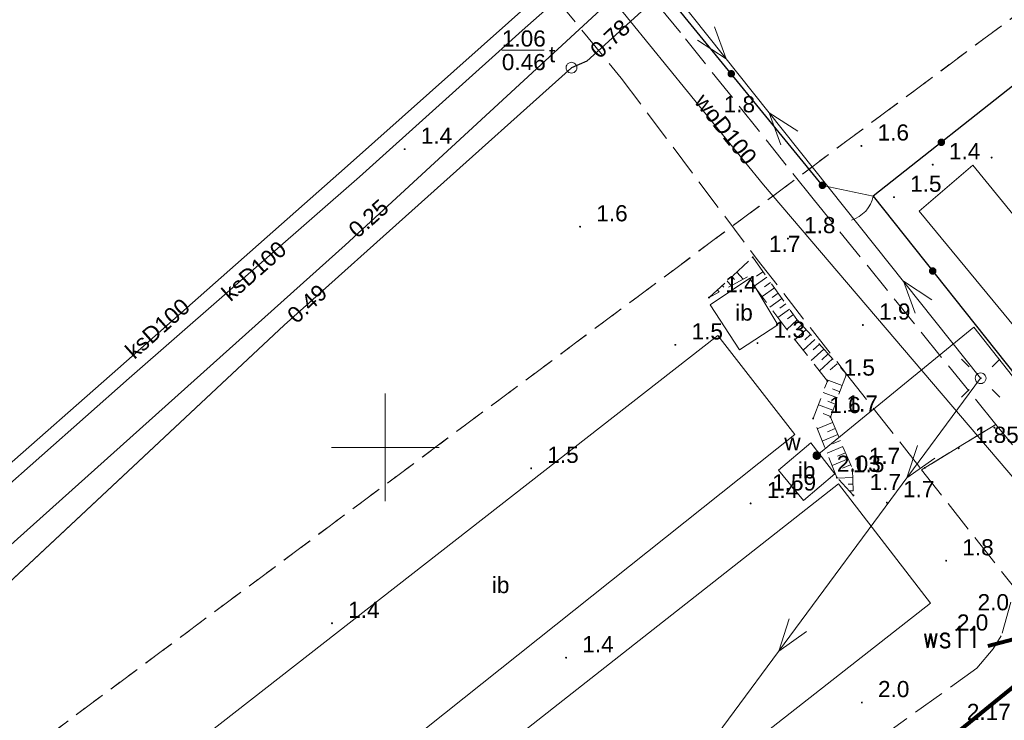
# Model space of a CAD drawing. Extents: x 5474185 to 5474933, y 5916077 to 5916824.
# Tile 143 of 256: x 5474533 to 5474579, y 5916437 to 5916470. Entities that reach past the tile are written whole.
import ezdxf
from ezdxf.enums import TextEntityAlignment as Align

# ---------------------------------------------------------------- set-up
doc = ezdxf.new("R2010")
doc.units = 0
for name, pattern in [('PRZER1-1', [1, 0.5, -0.5]), ('PRZER2-1', [1.5, 1, -0.5]), ('PRZER3-1', [2, 1.5, -0.5])]:
    doc.linetypes.add(name, pattern=pattern)
for name, color, linetype, lineweight in [('GESKKL', 253, 'CONTINUOUS', 18), ('GESUZY', 253, 'CONTINUOUS', 18), ('GSLKFU', 253, 'CONTINUOUS', 18), ('GSLKOG', 253, 'CONTINUOUS', 35), ('GSPWPN', 253, 'CONTINUOUS', 13), ('GSPWPN_O', 253, 'CONTINUOUS', 13), ('GSPWPS', 253, 'CONTINUOUS', 13), ('GSPWPS_O', 253, 'CONTINUOUS', 13), ('GSSIIN', 253, 'CONTINUOUS', 18), ('GSSIIN_O', 253, 'CONTINUOUS', 18), ('GSSKOA', 253, 'CONTINUOUS', 18), ('GSSZSN', 254, 'CONTINUOUS', 18), ('GULEPR', 254, 'CONTINUOUS', 18), ('GULKPR', 7, 'CONTINUOUS', 18), ('GULKPR_O', 254, 'CONTINUOUS', 18), ('GULLOB', 254, 'CONTINUOUS', 35), ('GULTPR', 254, 'CONTINUOUS', 18), ('GULWPR', 7, 'CONTINUOUS', 18), ('GULWPR_O', 254, 'CONTINUOUS', 18), ('GUPELA', 254, 'CONTINUOUS', 18), ('GUPIKP', 253, 'CONTINUOUS', 18), ('GUPISN', 253, 'CONTINUOUS', 18), ('GUPIWZ', 253, 'CONTINUOUS', 18), ('GUPIWZ_O', 253, 'CONTINUOUS', 18), ('GUPPRZ_O', 40, 'CONTINUOUS', 18), ('GUPWZA', 253, 'CONTINUOUS', 18), ('GUPWZA_O', 253, 'CONTINUOUS', 18), ('IS opis', 7, 'CONTINUOUS', 20), ('Ramka sekcyjna', 253, 'CONTINUOUS', 18)]:
    doc.layers.add(name, color=color, linetype=linetype, lineweight=lineweight)
doc.layers.add('is SZKLARNIA KRANY', color=5, linetype='CONTINUOUS')
doc.styles.add('Arial', font='arial.ttf')
doc.styles.get("Standard").update_dxf_attribs({"font": 'simplex.shx'})

msp = doc.modelspace()

# ---------------------------------------------------------------- hatches: boundary and pattern name
at = {"layer": 'GSLKOG'}
for points in [[(5474566.034863, 5916467.165202), (5474565.9904, 5916467.175695), (5474565.950167, 5916467.197338), (5474565.916908, 5916467.228656), (5474565.892887, 5916467.267515), (5474565.879742, 5916467.311267), (5474565.878368, 5916467.356931), (5474565.888861, 5916467.401393), (5474565.910504, 5916467.441626), (5474565.941821, 5916467.474886), (5474565.98068, 5916467.498906), (5474566.024433, 5916467.512051), (5474566.070096, 5916467.513425), (5474566.114559, 5916467.502932), (5474566.154792, 5916467.48129), (5474566.188052, 5916467.449972), (5474566.212072, 5916467.411113), (5474566.225217, 5916467.36736), (5474566.226591, 5916467.321697), (5474566.216098, 5916467.277234), (5474566.194456, 5916467.237002), (5474566.163138, 5916467.203742), (5474566.124279, 5916467.179721), (5474566.080526, 5916467.166576)], [(5474566.034863, 5916467.165202), (5474565.9904, 5916467.175695), (5474565.950167, 5916467.197338), (5474565.916908, 5916467.228656), (5474565.892887, 5916467.267515), (5474565.879742, 5916467.311267), (5474565.878368, 5916467.356931), (5474565.888861, 5916467.401393), (5474565.910504, 5916467.441626), (5474565.941821, 5916467.474886), (5474565.98068, 5916467.498906), (5474566.024433, 5916467.512051), (5474566.070096, 5916467.513425), (5474566.114559, 5916467.502932), (5474566.154792, 5916467.48129), (5474566.188052, 5916467.449972), (5474566.212072, 5916467.411113), (5474566.225217, 5916467.36736), (5474566.226591, 5916467.321697), (5474566.216098, 5916467.277234), (5474566.194456, 5916467.237002), (5474566.163138, 5916467.203742), (5474566.124279, 5916467.179721), (5474566.080526, 5916467.166576)], [(5474575.778565, 5916463.984778), (5474575.734269, 5916463.995952), (5474575.694372, 5916464.018209), (5474575.661597, 5916464.050034), (5474575.638175, 5916464.089257), (5474575.625703, 5916464.133206), (5474575.62503, 5916464.178885), (5474575.636204, 5916464.223181), (5474575.658461, 5916464.263077), (5474575.690285, 5916464.295853), (5474575.729508, 5916464.319275), (5474575.773457, 5916464.331747), (5474575.819136, 5916464.33242), (5474575.863433, 5916464.321246), (5474575.903329, 5916464.298989), (5474575.936104, 5916464.267165), (5474575.959526, 5916464.227942), (5474575.971998, 5916464.183992), (5474575.972671, 5916464.138313), (5474575.961498, 5916464.094017), (5474575.93924, 5916464.054121), (5474575.907416, 5916464.021346), (5474575.868193, 5916463.997924), (5474575.824244, 5916463.985452)], [(5474575.778565, 5916463.984778), (5474575.734269, 5916463.995952), (5474575.694372, 5916464.018209), (5474575.661597, 5916464.050034), (5474575.638175, 5916464.089257), (5474575.625703, 5916464.133206), (5474575.62503, 5916464.178885), (5474575.636204, 5916464.223181), (5474575.658461, 5916464.263077), (5474575.690285, 5916464.295853), (5474575.729508, 5916464.319275), (5474575.773457, 5916464.331747), (5474575.819136, 5916464.33242), (5474575.863433, 5916464.321246), (5474575.903329, 5916464.298989), (5474575.936104, 5916464.267165), (5474575.959526, 5916464.227942), (5474575.971998, 5916464.183992), (5474575.972671, 5916464.138313), (5474575.961498, 5916464.094017), (5474575.93924, 5916464.054121), (5474575.907416, 5916464.021346), (5474575.868193, 5916463.997924), (5474575.824244, 5916463.985452)], [(5474570.262383, 5916461.985889), (5474570.217921, 5916461.996381), (5474570.177688, 5916462.018024), (5474570.144428, 5916462.049342), (5474570.120407, 5916462.088201), (5474570.107262, 5916462.131953), (5474570.105889, 5916462.177617), (5474570.116381, 5916462.222079), (5474570.138024, 5916462.262312), (5474570.169342, 5916462.295572), (5474570.208201, 5916462.319593), (5474570.251953, 5916462.332738), (5474570.297617, 5916462.334111), (5474570.342079, 5916462.323619), (5474570.382312, 5916462.301976), (5474570.415572, 5916462.270658), (5474570.439593, 5916462.231799), (5474570.452738, 5916462.188047), (5474570.454111, 5916462.142383), (5474570.443619, 5916462.097921), (5474570.421976, 5916462.057688), (5474570.390658, 5916462.024428), (5474570.351799, 5916462.000407), (5474570.308047, 5916461.987262)], [(5474575.377803, 5916458.011008), (5474575.333489, 5916458.022111), (5474575.293557, 5916458.044305), (5474575.260731, 5916458.076077), (5474575.237246, 5916458.115262), (5474575.224704, 5916458.159191), (5474575.223958, 5916458.204869), (5474575.235061, 5916458.249183), (5474575.257254, 5916458.289115), (5474575.289026, 5916458.321941), (5474575.328212, 5916458.345425), (5474575.372141, 5916458.357968), (5474575.417819, 5916458.358714), (5474575.462133, 5916458.347611), (5474575.502065, 5916458.325417), (5474575.534891, 5916458.293645), (5474575.558375, 5916458.25446), (5474575.570918, 5916458.210531), (5474575.571664, 5916458.164853), (5474575.560561, 5916458.120539), (5474575.538367, 5916458.080607), (5474575.506595, 5916458.047781), (5474575.46741, 5916458.024297), (5474575.423481, 5916458.011754)], [(5474575.377803, 5916458.011008), (5474575.333489, 5916458.022111), (5474575.293557, 5916458.044305), (5474575.260731, 5916458.076077), (5474575.237246, 5916458.115262), (5474575.224704, 5916458.159191), (5474575.223958, 5916458.204869), (5474575.235061, 5916458.249183), (5474575.257254, 5916458.289115), (5474575.289026, 5916458.321941), (5474575.328212, 5916458.345425), (5474575.372141, 5916458.357968), (5474575.417819, 5916458.358714), (5474575.462133, 5916458.347611), (5474575.502065, 5916458.325417), (5474575.534891, 5916458.293645), (5474575.558375, 5916458.25446), (5474575.570918, 5916458.210531), (5474575.571664, 5916458.164853), (5474575.560561, 5916458.120539), (5474575.538367, 5916458.080607), (5474575.506595, 5916458.047781), (5474575.46741, 5916458.024297), (5474575.423481, 5916458.011754)]]:
    msp.add_hatch(color=256, dxfattribs=at).paths.add_polyline_path(points)
at = {"layer": 'GSPWPN'}
for points in [[(5474564.95, 5916465.255), (5474564.938353, 5916465.256533), (5474564.9275, 5916465.261029), (5474564.91818, 5916465.26818), (5474564.911029, 5916465.2775), (5474564.906533, 5916465.288353), (5474564.905, 5916465.3), (5474564.906533, 5916465.311647), (5474564.911029, 5916465.3225), (5474564.91818, 5916465.33182), (5474564.9275, 5916465.338971), (5474564.938353, 5916465.343467), (5474564.95, 5916465.345), (5474564.961647, 5916465.343467), (5474564.9725, 5916465.338971), (5474564.98182, 5916465.33182), (5474564.988971, 5916465.3225), (5474564.993467, 5916465.311647), (5474564.995, 5916465.3), (5474564.993467, 5916465.288353), (5474564.988971, 5916465.2775), (5474564.98182, 5916465.26818), (5474564.9725, 5916465.261029), (5474564.961647, 5916465.256533)], [(5474572.09, 5916463.945), (5474572.078353, 5916463.946533), (5474572.0675, 5916463.951029), (5474572.05818, 5916463.95818), (5474572.051029, 5916463.9675), (5474572.046533, 5916463.978353), (5474572.045, 5916463.99), (5474572.046533, 5916464.001647), (5474572.051029, 5916464.0125), (5474572.05818, 5916464.02182), (5474572.0675, 5916464.028971), (5474572.078353, 5916464.033467), (5474572.09, 5916464.035), (5474572.101647, 5916464.033467), (5474572.1125, 5916464.028971), (5474572.12182, 5916464.02182), (5474572.128971, 5916464.0125), (5474572.133467, 5916464.001647), (5474572.135, 5916463.99), (5474572.133467, 5916463.978353), (5474572.128971, 5916463.9675), (5474572.12182, 5916463.95818), (5474572.1125, 5916463.951029), (5474572.101647, 5916463.946533)], [(5474550.9, 5916463.795), (5474550.888353, 5916463.796533), (5474550.8775, 5916463.801029), (5474550.86818, 5916463.80818), (5474550.861029, 5916463.8175), (5474550.856533, 5916463.828353), (5474550.855, 5916463.84), (5474550.856533, 5916463.851647), (5474550.861029, 5916463.8625), (5474550.86818, 5916463.87182), (5474550.8775, 5916463.878971), (5474550.888353, 5916463.883467), (5474550.9, 5916463.885), (5474550.911647, 5916463.883467), (5474550.9225, 5916463.878971), (5474550.93182, 5916463.87182), (5474550.938971, 5916463.8625), (5474550.943467, 5916463.851647), (5474550.945, 5916463.84), (5474550.943467, 5916463.828353), (5474550.938971, 5916463.8175), (5474550.93182, 5916463.80818), (5474550.9225, 5916463.801029), (5474550.911647, 5916463.796533)], [(5474575.4, 5916463.075), (5474575.388353, 5916463.076533), (5474575.3775, 5916463.081029), (5474575.36818, 5916463.08818), (5474575.361029, 5916463.0975), (5474575.356533, 5916463.108353), (5474575.355, 5916463.12), (5474575.356533, 5916463.131647), (5474575.361029, 5916463.1425), (5474575.36818, 5916463.15182), (5474575.3775, 5916463.158971), (5474575.388353, 5916463.163467), (5474575.4, 5916463.165), (5474575.411647, 5916463.163467), (5474575.4225, 5916463.158971), (5474575.43182, 5916463.15182), (5474575.438971, 5916463.1425), (5474575.443467, 5916463.131647), (5474575.445, 5916463.12), (5474575.443467, 5916463.108353), (5474575.438971, 5916463.0975), (5474575.43182, 5916463.08818), (5474575.4225, 5916463.081029), (5474575.411647, 5916463.076533)], [(5474578.13, 5916463.405), (5474578.118353, 5916463.406533), (5474578.1075, 5916463.411029), (5474578.09818, 5916463.41818), (5474578.091029, 5916463.4275), (5474578.086533, 5916463.438353), (5474578.085, 5916463.45), (5474578.086533, 5916463.461647), (5474578.091029, 5916463.4725), (5474578.09818, 5916463.48182), (5474578.1075, 5916463.488971), (5474578.118353, 5916463.493467), (5474578.13, 5916463.495), (5474578.141647, 5916463.493467), (5474578.1525, 5916463.488971), (5474578.16182, 5916463.48182), (5474578.168971, 5916463.4725), (5474578.173467, 5916463.461647), (5474578.175, 5916463.45), (5474578.173467, 5916463.438353), (5474578.168971, 5916463.4275), (5474578.16182, 5916463.41818), (5474578.1525, 5916463.411029), (5474578.141647, 5916463.406533)], [(5474573.6, 5916461.565), (5474573.588353, 5916461.566533), (5474573.5775, 5916461.571029), (5474573.56818, 5916461.57818), (5474573.561029, 5916461.5875), (5474573.556533, 5916461.598353), (5474573.555, 5916461.61), (5474573.556533, 5916461.621647), (5474573.561029, 5916461.6325), (5474573.56818, 5916461.64182), (5474573.5775, 5916461.648971), (5474573.588353, 5916461.653467), (5474573.6, 5916461.655), (5474573.611647, 5916461.653467), (5474573.6225, 5916461.648971), (5474573.63182, 5916461.64182), (5474573.638971, 5916461.6325), (5474573.643467, 5916461.621647), (5474573.645, 5916461.61), (5474573.643467, 5916461.598353), (5474573.638971, 5916461.5875), (5474573.63182, 5916461.57818), (5474573.6225, 5916461.571029), (5474573.611647, 5916461.566533)], [(5474559.04, 5916460.195), (5474559.028353, 5916460.196533), (5474559.0175, 5916460.201029), (5474559.00818, 5916460.20818), (5474559.001029, 5916460.2175), (5474558.996533, 5916460.228353), (5474558.995, 5916460.24), (5474558.996533, 5916460.251647), (5474559.001029, 5916460.2625), (5474559.00818, 5916460.27182), (5474559.0175, 5916460.278971), (5474559.028353, 5916460.283467), (5474559.04, 5916460.285), (5474559.051647, 5916460.283467), (5474559.0625, 5916460.278971), (5474559.07182, 5916460.27182), (5474559.078971, 5916460.2625), (5474559.083467, 5916460.251647), (5474559.085, 5916460.24), (5474559.083467, 5916460.228353), (5474559.078971, 5916460.2175), (5474559.07182, 5916460.20818), (5474559.0625, 5916460.201029), (5474559.051647, 5916460.196533)], [(5474568.68, 5916459.645), (5474568.668353, 5916459.646533), (5474568.6575, 5916459.651029), (5474568.64818, 5916459.65818), (5474568.641029, 5916459.6675), (5474568.636533, 5916459.678353), (5474568.635, 5916459.69), (5474568.636533, 5916459.701647), (5474568.641029, 5916459.7125), (5474568.64818, 5916459.72182), (5474568.6575, 5916459.728971), (5474568.668353, 5916459.733467), (5474568.68, 5916459.735), (5474568.691647, 5916459.733467), (5474568.7025, 5916459.728971), (5474568.71182, 5916459.72182), (5474568.718971, 5916459.7125), (5474568.723467, 5916459.701647), (5474568.725, 5916459.69), (5474568.723467, 5916459.678353), (5474568.718971, 5916459.6675), (5474568.71182, 5916459.65818), (5474568.7025, 5916459.651029), (5474568.691647, 5916459.646533)], [(5474567.05, 5916458.775), (5474567.038353, 5916458.776533), (5474567.0275, 5916458.781029), (5474567.01818, 5916458.78818), (5474567.011029, 5916458.7975), (5474567.006533, 5916458.808353), (5474567.005, 5916458.82), (5474567.006533, 5916458.831647), (5474567.011029, 5916458.8425), (5474567.01818, 5916458.85182), (5474567.0275, 5916458.858971), (5474567.038353, 5916458.863467), (5474567.05, 5916458.865), (5474567.061647, 5916458.863467), (5474567.0725, 5916458.858971), (5474567.08182, 5916458.85182), (5474567.088971, 5916458.8425), (5474567.093467, 5916458.831647), (5474567.095, 5916458.82), (5474567.093467, 5916458.808353), (5474567.088971, 5916458.7975), (5474567.08182, 5916458.78818), (5474567.0725, 5916458.781029), (5474567.061647, 5916458.776533)], [(5474565.02, 5916456.905), (5474565.008353, 5916456.906533), (5474564.9975, 5916456.911029), (5474564.98818, 5916456.91818), (5474564.981029, 5916456.9275), (5474564.976533, 5916456.938353), (5474564.975, 5916456.95), (5474564.976533, 5916456.961647), (5474564.981029, 5916456.9725), (5474564.98818, 5916456.98182), (5474564.9975, 5916456.988971), (5474565.008353, 5916456.993467), (5474565.02, 5916456.995), (5474565.031647, 5916456.993467), (5474565.0425, 5916456.988971), (5474565.05182, 5916456.98182), (5474565.058971, 5916456.9725), (5474565.063467, 5916456.961647), (5474565.065, 5916456.95), (5474565.063467, 5916456.938353), (5474565.058971, 5916456.9275), (5474565.05182, 5916456.91818), (5474565.0425, 5916456.911029), (5474565.031647, 5916456.906533)], [(5474572.16, 5916455.635), (5474572.148353, 5916455.636533), (5474572.1375, 5916455.641029), (5474572.12818, 5916455.64818), (5474572.121029, 5916455.6575), (5474572.116533, 5916455.668353), (5474572.115, 5916455.68), (5474572.116533, 5916455.691647), (5474572.121029, 5916455.7025), (5474572.12818, 5916455.71182), (5474572.1375, 5916455.718971), (5474572.148353, 5916455.723467), (5474572.16, 5916455.725), (5474572.171647, 5916455.723467), (5474572.1825, 5916455.718971), (5474572.19182, 5916455.71182), (5474572.198971, 5916455.7025), (5474572.203467, 5916455.691647), (5474572.205, 5916455.68), (5474572.203467, 5916455.668353), (5474572.198971, 5916455.6575), (5474572.19182, 5916455.64818), (5474572.1825, 5916455.641029), (5474572.171647, 5916455.636533)], [(5474567.27, 5916454.795), (5474567.258353, 5916454.796533), (5474567.2475, 5916454.801029), (5474567.23818, 5916454.80818), (5474567.231029, 5916454.8175), (5474567.226533, 5916454.828353), (5474567.225, 5916454.84), (5474567.226533, 5916454.851647), (5474567.231029, 5916454.8625), (5474567.23818, 5916454.87182), (5474567.2475, 5916454.878971), (5474567.258353, 5916454.883467), (5474567.27, 5916454.885), (5474567.281647, 5916454.883467), (5474567.2925, 5916454.878971), (5474567.30182, 5916454.87182), (5474567.308971, 5916454.8625), (5474567.313467, 5916454.851647), (5474567.315, 5916454.84), (5474567.313467, 5916454.828353), (5474567.308971, 5916454.8175), (5474567.30182, 5916454.80818), (5474567.2925, 5916454.801029), (5474567.281647, 5916454.796533)], [(5474563.46, 5916454.715), (5474563.448353, 5916454.716533), (5474563.4375, 5916454.721029), (5474563.42818, 5916454.72818), (5474563.421029, 5916454.7375), (5474563.416533, 5916454.748353), (5474563.415, 5916454.76), (5474563.416533, 5916454.771647), (5474563.421029, 5916454.7825), (5474563.42818, 5916454.79182), (5474563.4375, 5916454.798971), (5474563.448353, 5916454.803467), (5474563.46, 5916454.805), (5474563.471647, 5916454.803467), (5474563.4825, 5916454.798971), (5474563.49182, 5916454.79182), (5474563.498971, 5916454.7825), (5474563.503467, 5916454.771647), (5474563.505, 5916454.76), (5474563.503467, 5916454.748353), (5474563.498971, 5916454.7375), (5474563.49182, 5916454.72818), (5474563.4825, 5916454.721029), (5474563.471647, 5916454.716533)], [(5474570.51, 5916453.035), (5474570.498353, 5916453.036533), (5474570.4875, 5916453.041029), (5474570.47818, 5916453.04818), (5474570.471029, 5916453.0575), (5474570.466533, 5916453.068353), (5474570.465, 5916453.08), (5474570.466533, 5916453.091647), (5474570.471029, 5916453.1025), (5474570.47818, 5916453.11182), (5474570.4875, 5916453.118971), (5474570.498353, 5916453.123467), (5474570.51, 5916453.125), (5474570.521647, 5916453.123467), (5474570.5325, 5916453.118971), (5474570.54182, 5916453.11182), (5474570.548971, 5916453.1025), (5474570.553467, 5916453.091647), (5474570.555, 5916453.08), (5474570.553467, 5916453.068353), (5474570.548971, 5916453.0575), (5474570.54182, 5916453.04818), (5474570.5325, 5916453.041029), (5474570.521647, 5916453.036533)], [(5474569.85, 5916451.295), (5474569.838353, 5916451.296533), (5474569.8275, 5916451.301029), (5474569.81818, 5916451.30818), (5474569.811029, 5916451.3175), (5474569.806533, 5916451.328353), (5474569.805, 5916451.34), (5474569.806533, 5916451.351647), (5474569.811029, 5916451.3625), (5474569.81818, 5916451.37182), (5474569.8275, 5916451.378971), (5474569.838353, 5916451.383467), (5474569.85, 5916451.385), (5474569.861647, 5916451.383467), (5474569.8725, 5916451.378971), (5474569.88182, 5916451.37182), (5474569.888971, 5916451.3625), (5474569.893467, 5916451.351647), (5474569.895, 5916451.34), (5474569.893467, 5916451.328353), (5474569.888971, 5916451.3175), (5474569.88182, 5916451.30818), (5474569.8725, 5916451.301029), (5474569.861647, 5916451.296533)], [(5474570.65, 5916451.365), (5474570.638353, 5916451.366533), (5474570.6275, 5916451.371029), (5474570.61818, 5916451.37818), (5474570.611029, 5916451.3875), (5474570.606533, 5916451.398353), (5474570.605, 5916451.41), (5474570.606533, 5916451.421647), (5474570.611029, 5916451.4325), (5474570.61818, 5916451.44182), (5474570.6275, 5916451.448971), (5474570.638353, 5916451.453467), (5474570.65, 5916451.455), (5474570.661647, 5916451.453467), (5474570.6725, 5916451.448971), (5474570.68182, 5916451.44182), (5474570.688971, 5916451.4325), (5474570.693467, 5916451.421647), (5474570.695, 5916451.41), (5474570.693467, 5916451.398353), (5474570.688971, 5916451.3875), (5474570.68182, 5916451.37818), (5474570.6725, 5916451.371029), (5474570.661647, 5916451.366533)], [(5474556.77, 5916448.985), (5474556.758353, 5916448.986533), (5474556.7475, 5916448.991029), (5474556.73818, 5916448.99818), (5474556.731029, 5916449.0075), (5474556.726533, 5916449.018353), (5474556.725, 5916449.03), (5474556.726533, 5916449.041647), (5474556.731029, 5916449.0525), (5474556.73818, 5916449.06182), (5474556.7475, 5916449.068971), (5474556.758353, 5916449.073467), (5474556.77, 5916449.075), (5474556.781647, 5916449.073467), (5474556.7925, 5916449.068971), (5474556.80182, 5916449.06182), (5474556.808971, 5916449.0525), (5474556.813467, 5916449.041647), (5474556.815, 5916449.03), (5474556.813467, 5916449.018353), (5474556.808971, 5916449.0075), (5474556.80182, 5916448.99818), (5474556.7925, 5916448.991029), (5474556.781647, 5916448.986533)], [(5474571.68, 5916448.935), (5474571.668353, 5916448.936533), (5474571.6575, 5916448.941029), (5474571.64818, 5916448.94818), (5474571.641029, 5916448.9575), (5474571.636533, 5916448.968353), (5474571.635, 5916448.98), (5474571.636533, 5916448.991647), (5474571.641029, 5916449.0025), (5474571.64818, 5916449.01182), (5474571.6575, 5916449.018971), (5474571.668353, 5916449.023467), (5474571.68, 5916449.025), (5474571.691647, 5916449.023467), (5474571.7025, 5916449.018971), (5474571.71182, 5916449.01182), (5474571.718971, 5916449.0025), (5474571.723467, 5916448.991647), (5474571.725, 5916448.98), (5474571.723467, 5916448.968353), (5474571.718971, 5916448.9575), (5474571.71182, 5916448.94818), (5474571.7025, 5916448.941029), (5474571.691647, 5916448.936533)], [(5474570.95, 5916448.555), (5474570.938353, 5916448.556533), (5474570.9275, 5916448.561029), (5474570.91818, 5916448.56818), (5474570.911029, 5916448.5775), (5474570.906533, 5916448.588353), (5474570.905, 5916448.6), (5474570.906533, 5916448.611647), (5474570.911029, 5916448.6225), (5474570.91818, 5916448.63182), (5474570.9275, 5916448.638971), (5474570.938353, 5916448.643467), (5474570.95, 5916448.645), (5474570.961647, 5916448.643467), (5474570.9725, 5916448.638971), (5474570.98182, 5916448.63182), (5474570.988971, 5916448.6225), (5474570.993467, 5916448.611647), (5474570.995, 5916448.6), (5474570.993467, 5916448.588353), (5474570.988971, 5916448.5775), (5474570.98182, 5916448.56818), (5474570.9725, 5916448.561029), (5474570.961647, 5916448.556533)], [(5474571.72, 5916447.725), (5474571.708353, 5916447.726533), (5474571.6975, 5916447.731029), (5474571.68818, 5916447.73818), (5474571.681029, 5916447.7475), (5474571.676533, 5916447.758353), (5474571.675, 5916447.77), (5474571.676533, 5916447.781647), (5474571.681029, 5916447.7925), (5474571.68818, 5916447.80182), (5474571.6975, 5916447.808971), (5474571.708353, 5916447.813467), (5474571.72, 5916447.815), (5474571.731647, 5916447.813467), (5474571.7425, 5916447.808971), (5474571.75182, 5916447.80182), (5474571.758971, 5916447.7925), (5474571.763467, 5916447.781647), (5474571.765, 5916447.77), (5474571.763467, 5916447.758353), (5474571.758971, 5916447.7475), (5474571.75182, 5916447.73818), (5474571.7425, 5916447.731029), (5474571.731647, 5916447.726533)], [(5474566.95, 5916447.355), (5474566.938353, 5916447.356533), (5474566.9275, 5916447.361029), (5474566.91818, 5916447.36818), (5474566.911029, 5916447.3775), (5474566.906533, 5916447.388353), (5474566.905, 5916447.4), (5474566.906533, 5916447.411647), (5474566.911029, 5916447.4225), (5474566.91818, 5916447.43182), (5474566.9275, 5916447.438971), (5474566.938353, 5916447.443467), (5474566.95, 5916447.445), (5474566.961647, 5916447.443467), (5474566.9725, 5916447.438971), (5474566.98182, 5916447.43182), (5474566.988971, 5916447.4225), (5474566.993467, 5916447.411647), (5474566.995, 5916447.4), (5474566.993467, 5916447.388353), (5474566.988971, 5916447.3775), (5474566.98182, 5916447.36818), (5474566.9725, 5916447.361029), (5474566.961647, 5916447.356533)], [(5474573.27, 5916447.395), (5474573.258353, 5916447.396533), (5474573.2475, 5916447.401029), (5474573.23818, 5916447.40818), (5474573.231029, 5916447.4175), (5474573.226533, 5916447.428353), (5474573.225, 5916447.44), (5474573.226533, 5916447.451647), (5474573.231029, 5916447.4625), (5474573.23818, 5916447.47182), (5474573.2475, 5916447.478971), (5474573.258353, 5916447.483467), (5474573.27, 5916447.485), (5474573.281647, 5916447.483467), (5474573.2925, 5916447.478971), (5474573.30182, 5916447.47182), (5474573.308971, 5916447.4625), (5474573.313467, 5916447.451647), (5474573.315, 5916447.44), (5474573.313467, 5916447.428353), (5474573.308971, 5916447.4175), (5474573.30182, 5916447.40818), (5474573.2925, 5916447.401029), (5474573.281647, 5916447.396533)], [(5474576.02, 5916444.695), (5474576.008353, 5916444.696533), (5474575.9975, 5916444.701029), (5474575.98818, 5916444.70818), (5474575.981029, 5916444.7175), (5474575.976533, 5916444.728353), (5474575.975, 5916444.74), (5474575.976533, 5916444.751647), (5474575.981029, 5916444.7625), (5474575.98818, 5916444.77182), (5474575.9975, 5916444.778971), (5474576.008353, 5916444.783467), (5474576.02, 5916444.785), (5474576.031647, 5916444.783467), (5474576.0425, 5916444.778971), (5474576.05182, 5916444.77182), (5474576.058971, 5916444.7625), (5474576.063467, 5916444.751647), (5474576.065, 5916444.74), (5474576.063467, 5916444.728353), (5474576.058971, 5916444.7175), (5474576.05182, 5916444.70818), (5474576.0425, 5916444.701029), (5474576.031647, 5916444.696533)], [(5474576.73, 5916442.145), (5474576.718353, 5916442.146533), (5474576.7075, 5916442.151029), (5474576.69818, 5916442.15818), (5474576.691029, 5916442.1675), (5474576.686533, 5916442.178353), (5474576.685, 5916442.19), (5474576.686533, 5916442.201647), (5474576.691029, 5916442.2125), (5474576.69818, 5916442.22182), (5474576.7075, 5916442.228971), (5474576.718353, 5916442.233467), (5474576.73, 5916442.235), (5474576.741647, 5916442.233467), (5474576.7525, 5916442.228971), (5474576.76182, 5916442.22182), (5474576.768971, 5916442.2125), (5474576.773467, 5916442.201647), (5474576.775, 5916442.19), (5474576.773467, 5916442.178353), (5474576.768971, 5916442.1675), (5474576.76182, 5916442.15818), (5474576.7525, 5916442.151029), (5474576.741647, 5916442.146533)], [(5474547.53, 5916441.795), (5474547.518353, 5916441.796533), (5474547.5075, 5916441.801029), (5474547.49818, 5916441.80818), (5474547.491029, 5916441.8175), (5474547.486533, 5916441.828353), (5474547.485, 5916441.84), (5474547.486533, 5916441.851647), (5474547.491029, 5916441.8625), (5474547.49818, 5916441.87182), (5474547.5075, 5916441.878971), (5474547.518353, 5916441.883467), (5474547.53, 5916441.885), (5474547.541647, 5916441.883467), (5474547.5525, 5916441.878971), (5474547.56182, 5916441.87182), (5474547.568971, 5916441.8625), (5474547.573467, 5916441.851647), (5474547.575, 5916441.84), (5474547.573467, 5916441.828353), (5474547.568971, 5916441.8175), (5474547.56182, 5916441.80818), (5474547.5525, 5916441.801029), (5474547.541647, 5916441.796533)], [(5474575.77, 5916441.205), (5474575.758353, 5916441.206533), (5474575.7475, 5916441.211029), (5474575.73818, 5916441.21818), (5474575.731029, 5916441.2275), (5474575.726533, 5916441.238353), (5474575.725, 5916441.25), (5474575.726533, 5916441.261647), (5474575.731029, 5916441.2725), (5474575.73818, 5916441.28182), (5474575.7475, 5916441.288971), (5474575.758353, 5916441.293467), (5474575.77, 5916441.295), (5474575.781647, 5916441.293467), (5474575.7925, 5916441.288971), (5474575.80182, 5916441.28182), (5474575.808971, 5916441.2725), (5474575.813467, 5916441.261647), (5474575.815, 5916441.25), (5474575.813467, 5916441.238353), (5474575.808971, 5916441.2275), (5474575.80182, 5916441.21818), (5474575.7925, 5916441.211029), (5474575.781647, 5916441.206533)], [(5474558.39, 5916440.195), (5474558.378353, 5916440.196533), (5474558.3675, 5916440.201029), (5474558.35818, 5916440.20818), (5474558.351029, 5916440.2175), (5474558.346533, 5916440.228353), (5474558.345, 5916440.24), (5474558.346533, 5916440.251647), (5474558.351029, 5916440.2625), (5474558.35818, 5916440.27182), (5474558.3675, 5916440.278971), (5474558.378353, 5916440.283467), (5474558.39, 5916440.285), (5474558.401647, 5916440.283467), (5474558.4125, 5916440.278971), (5474558.42182, 5916440.27182), (5474558.428971, 5916440.2625), (5474558.433467, 5916440.251647), (5474558.435, 5916440.24), (5474558.433467, 5916440.228353), (5474558.428971, 5916440.2175), (5474558.42182, 5916440.20818), (5474558.4125, 5916440.201029), (5474558.401647, 5916440.196533)], [(5474572.11, 5916438.115), (5474572.098353, 5916438.116533), (5474572.0875, 5916438.121029), (5474572.07818, 5916438.12818), (5474572.071029, 5916438.1375), (5474572.066533, 5916438.148353), (5474572.065, 5916438.16), (5474572.066533, 5916438.171647), (5474572.071029, 5916438.1825), (5474572.07818, 5916438.19182), (5474572.0875, 5916438.198971), (5474572.098353, 5916438.203467), (5474572.11, 5916438.205), (5474572.121647, 5916438.203467), (5474572.1325, 5916438.198971), (5474572.14182, 5916438.19182), (5474572.148971, 5916438.1825), (5474572.153467, 5916438.171647), (5474572.155, 5916438.16), (5474572.153467, 5916438.148353), (5474572.148971, 5916438.1375), (5474572.14182, 5916438.12818), (5474572.1325, 5916438.121029), (5474572.121647, 5916438.116533)]]:
    msp.add_hatch(color=256, dxfattribs=at).paths.add_polyline_path(points)
at = {"layer": 'GSPWPS'}
for points in [[(5474578.26, 5916450.875), (5474578.248353, 5916450.876533), (5474578.2375, 5916450.881029), (5474578.22818, 5916450.88818), (5474578.221029, 5916450.8975), (5474578.216533, 5916450.908353), (5474578.215, 5916450.92), (5474578.216533, 5916450.931647), (5474578.221029, 5916450.9425), (5474578.22818, 5916450.95182), (5474578.2375, 5916450.958971), (5474578.248353, 5916450.963467), (5474578.26, 5916450.965), (5474578.271647, 5916450.963467), (5474578.2825, 5916450.958971), (5474578.29182, 5916450.95182), (5474578.298971, 5916450.9425), (5474578.303467, 5916450.931647), (5474578.305, 5916450.92), (5474578.303467, 5916450.908353), (5474578.298971, 5916450.8975), (5474578.29182, 5916450.88818), (5474578.2825, 5916450.881029), (5474578.271647, 5916450.876533)], [(5474576.6, 5916449.915), (5474576.588353, 5916449.916533), (5474576.5775, 5916449.921029), (5474576.56818, 5916449.92818), (5474576.561029, 5916449.9375), (5474576.556533, 5916449.948353), (5474576.555, 5916449.96), (5474576.556533, 5916449.971647), (5474576.561029, 5916449.9825), (5474576.56818, 5916449.99182), (5474576.5775, 5916449.998971), (5474576.588353, 5916450.003467), (5474576.6, 5916450.005), (5474576.611647, 5916450.003467), (5474576.6225, 5916449.998971), (5474576.63182, 5916449.99182), (5474576.638971, 5916449.9825), (5474576.643467, 5916449.971647), (5474576.645, 5916449.96), (5474576.643467, 5916449.948353), (5474576.638971, 5916449.9375), (5474576.63182, 5916449.92818), (5474576.6225, 5916449.921029), (5474576.611647, 5916449.916533)], [(5474575.03, 5916449.005), (5474575.018353, 5916449.006533), (5474575.0075, 5916449.011029), (5474574.99818, 5916449.01818), (5474574.991029, 5916449.0275), (5474574.986533, 5916449.038353), (5474574.985, 5916449.05), (5474574.986533, 5916449.061647), (5474574.991029, 5916449.0725), (5474574.99818, 5916449.08182), (5474575.0075, 5916449.088971), (5474575.018353, 5916449.093467), (5474575.03, 5916449.095), (5474575.041647, 5916449.093467), (5474575.0525, 5916449.088971), (5474575.06182, 5916449.08182), (5474575.068971, 5916449.0725), (5474575.073467, 5916449.061647), (5474575.075, 5916449.05), (5474575.073467, 5916449.038353), (5474575.068971, 5916449.0275), (5474575.06182, 5916449.01818), (5474575.0525, 5916449.011029), (5474575.041647, 5916449.006533)]]:
    msp.add_hatch(color=256, dxfattribs=at).paths.add_polyline_path(points)
at = {"layer": 'GUPELA', "extrusion": (0, 0, -1)}
msp.add_hatch(color=256, dxfattribs=at).paths.add_polyline_path([(-5474577.622013, 5916453.165045), (-5474577.633788, 5916453.167164), (-5474577.644849, 5916453.172483), (-5474577.653417, 5916453.179862), (-5474577.660557, 5916453.190503), (-5474577.664323, 5916453.202223), (-5474577.664986, 5916453.211113), (-5474577.663117, 5916453.222881), (-5474577.658133, 5916453.233893), (-5474577.650065, 5916453.243482), (-5474577.641281, 5916453.24965), (-5474577.631881, 5916453.253403), (-5474577.618913, 5916453.254987), (-5474577.606551, 5916453.252943), (-5474577.595521, 5916453.24776), (-5474577.585236, 5916453.238574), (-5474577.578715, 5916453.227903), (-5474577.575468, 5916453.216476), (-5474577.57539, 5916453.204091), (-5474577.57813, 5916453.19351), (-5474577.583133, 5916453.184196), (-5474577.590459, 5916453.176054), (-5474577.599534, 5916453.169923), (-5474577.61018, 5916453.166084)])
at = {"layer": 'GUPWZA'}
msp.add_hatch(color=256, dxfattribs=at).paths.add_polyline_path([(5474569.994444, 5916449.42164), (5474569.943976, 5916449.435013), (5474569.898688, 5916449.460992), (5474569.861667, 5916449.497808), (5474569.835437, 5916449.542952), (5474569.821784, 5916449.593345), (5474569.82164, 5916449.645556), (5474569.835013, 5916449.696024), (5474569.860992, 5916449.741312), (5474569.897808, 5916449.778333), (5474569.942952, 5916449.804563), (5474569.993345, 5916449.818216), (5474570.045556, 5916449.81836), (5474570.096024, 5916449.804987), (5474570.141312, 5916449.779008), (5474570.178333, 5916449.742192), (5474570.204563, 5916449.697048), (5474570.218216, 5916449.646655), (5474570.21836, 5916449.594444), (5474570.204987, 5916449.543976), (5474570.179008, 5916449.498688), (5474570.142192, 5916449.461667), (5474570.097048, 5916449.435437), (5474570.046655, 5916449.421784)])

# ---------------------------------------------------------------- linework, layer by layer
at = {"layer": 'GESKKL', "linetype": 'PRZER3-1', "lineweight": 13}
msp.add_line((5474514.82, 5916422.06, 10.06), (5474583.4, 5916473.15, 10.06), dxfattribs=at)
at = {"layer": 'GESUZY', "linetype": 'PRZER1-1', "lineweight": 13}
for p, q in [((5474514.82, 5916422.06, 10.08), (5474583.4, 5916473.15, 10.08)), ((5474583.4, 5916473.15, 10.08), (5474514.82, 5916422.06, 10.08))]:
    msp.add_line(p, q, dxfattribs=at)
at = {"layer": 'GSLKFU', "linetype": 'Continuous', "lineweight": 18, "elevation": 10.18, "flags": 128}
msp.add_lwpolyline([(5474570.28, 5916462.16), (5474572.64, 5916461.66)], dxfattribs=at)
at = {"layer": 'GSLKFU', "elevation": 10.18, "flags": 128}
msp.add_lwpolyline([(5474572.64, 5916461.66), (5474572.586866, 5916461.471122), (5474572.509533, 5916461.290795), (5474572.409324, 5916461.122105), (5474572.287954, 5916460.967938), (5474572.1475, 5916460.830932), (5474571.990364, 5916460.713431), (5474571.819235, 5916460.617446), (5474571.637043, 5916460.544618)], dxfattribs=at)
at = {"layer": 'GSLKOG', "linetype": 'Continuous', "lineweight": 30}
for p, q in [((5474570.28, 5916462.16, 10.18), (5474533.37, 5916507.38, 10.18)), ((5474584.84, 5916471.31, 10.18), (5474572.64, 5916461.66, 10.18)), ((5474572.64, 5916461.66, 10.18), (5474587.48, 5916442.96, 10.18))]:
    msp.add_line(p, q, dxfattribs=at)
at = {"layer": 'GSSIIN', "linetype": 'Continuous', "lineweight": 13}
for p, q in [((5474577.26, 5916463.09, 10.18), (5474574.77, 5916460.97, 10.18)), ((5474590.13, 5916447.33, 10.18), (5474577.26, 5916463.09, 10.18)), ((5474574.77, 5916460.97, 10.18), (5474587.63, 5916445.32, 10.18)), ((5474565.08, 5916456.62, 10.18), (5474566.91, 5916457.86, 10.18)), ((5474566.91, 5916457.86, 10.18), (5474568.21, 5916455.69, 10.18)), ((5474566.43, 5916454.53, 10.18), (5474565.08, 5916456.62, 10.18)), ((5474568.21, 5916455.69, 10.18), (5474566.43, 5916454.53, 10.18)), ((5474541.71, 5916436.68, 10.18), (5474565.43, 5916455.2, 10.18)), ((5474565.43, 5916455.2, 10.18), (5474569, 5916450.6, 10.18)), ((5474569, 5916450.6, 10.18), (5474545.5, 5916431.88, 10.18)), ((5474568.24, 5916448.95, 10.18), (5474569.74, 5916450.21, 10.18)), ((5474569.74, 5916450.21, 10.18), (5474570.85, 5916448.77, 10.18)), ((5474569.41, 5916447.54, 10.18), (5474568.24, 5916448.95, 10.18)), ((5474570.85, 5916448.77, 10.18), (5474569.41, 5916447.54, 10.18)), ((5474547.43, 5916429.77, 10.18), (5474571.02, 5916448.31, 10.18)), ((5474571.02, 5916448.31, 10.18), (5474575.3, 5916442.77, 10.18)), ((5474575.3, 5916442.77, 10.18), (5474551.68, 5916424.27, 10.18))]:
    msp.add_line(p, q, dxfattribs=at)
at = {"layer": 'GSSKOA', "linetype": 'PRZER3-1', "lineweight": 13}
for p, q in [((5474563.69, 5916469.26, 10.18), (5474550.52, 5916485.33, 10.18)), ((5474547.73, 5916483.3, 10.18), (5474560.95, 5916467.13, 10.18)), ((5474569.85, 5916461.54, 10.18), (5474563.69, 5916469.26, 10.18)), ((5474560.95, 5916467.13, 10.18), (5474567.26, 5916458.72, 10.18)), ((5474578.33, 5916451.07, 10.18), (5474569.85, 5916461.54, 10.18)), ((5474567.26, 5916458.72, 10.18), (5474571.4, 5916453.4, 10.18)), ((5474571.4, 5916453.4, 10.18), (5474574.88, 5916448.96, 10.18)), ((5474578.33, 5916451.07, 10.18), (5474574.88, 5916448.96, 10.18)), ((5474574.88, 5916448.96, 10.18), (5474578.33, 5916451.07, 10.18)), ((5474580.35, 5916448.56, 10.18), (5474578.33, 5916451.07, 10.18)), ((5474574.88, 5916448.96, 10.18), (5474579.09, 5916443.62, 10.18)), ((5474579.02, 5916442.82, 10.18), (5474578.58, 5916441.25, 10.18)), ((5474578.58, 5916441.25, 10.18), (5474578.2, 5916440.65, 10.18)), ((5474578.2, 5916440.65, 10.18), (5474577.44, 5916439.75, 10.18)), ((5474577.44, 5916439.75, 10.18), (5474569.9, 5916434.33, 10.18))]:
    msp.add_line(p, q, dxfattribs=at)
at = {"layer": 'GSSZSN', "linetype": 'PRZER2-1', "lineweight": 13}
for p, q in [((5474565.02, 5916456.95, 10.06), (5474567.05, 5916458.82, 10.06)), ((5474567.05, 5916458.82, 10.06), (5474569.1, 5916455.93, 10.06)), ((5474566.8, 5916457.91, 10.06), (5474565.02, 5916456.95, 10.06)), ((5474568.58, 5916455.53, 10.06), (5474566.8, 5916457.91, 10.06)), ((5474569.1, 5916455.93, 10.06), (5474571.4, 5916453.4, 10.06)), ((5474570.51, 5916453.08, 10.06), (5474568.58, 5916455.53, 10.06)), ((5474569.85, 5916451.34, 10.06), (5474570.51, 5916453.08, 10.06)), ((5474571.4, 5916453.4, 10.06), (5474570.65, 5916451.41, 10.06)), ((5474570.95, 5916448.6, 10.06), (5474569.85, 5916451.34, 10.06)), ((5474570.65, 5916451.41, 10.06), (5474571.68, 5916448.98, 10.06)), ((5474571.68, 5916448.98, 10.06), (5474571.72, 5916447.77, 10.06)), ((5474571.72, 5916447.77, 10.06), (5474570.95, 5916448.6, 10.06))]:
    msp.add_line(p, q, dxfattribs=at)
at = {"layer": 'GSSZSN', "linetype": 'Continuous', "lineweight": 18, "elevation": 10.06, "flags": 128}
for points in [[(5474566.606875, 5916457.805843), (5474566.304914, 5916458.13364)], [(5474567.523106, 5916458.153036), (5474567.227496, 5916457.943347)], [(5474566.052556, 5916457.506884), (5474565.856074, 5916457.720177)], [(5474566.080494, 5916457.926909), (5474566.205105, 5916457.791636)], [(5474567.699642, 5916457.904164), (5474567.114691, 5916457.489233)], [(5474567.876177, 5916457.655291), (5474567.586837, 5916457.45005)], [(5474565.498237, 5916457.207926), (5474565.407235, 5916457.306714)], [(5474565.631655, 5916457.513445), (5474565.703526, 5916457.435425)], [(5474568.052713, 5916457.406419), (5474567.480301, 5916457.000383)], [(5474568.229249, 5916457.157547), (5474567.946178, 5916456.956753)], [(5474565.182815, 5916457.099982), (5474565.201946, 5916457.079214)], [(5474568.405784, 5916456.908675), (5474567.845912, 5916456.511534)], [(5474568.758856, 5916456.410931), (5474568.211522, 5916456.022684)], [(5474568.58232, 5916456.659803), (5474568.305518, 5916456.463456)], [(5474569.113867, 5916455.914747), (5474568.626172, 5916455.471388)], [(5474568.935391, 5916456.162058), (5474568.664859, 5916455.970159)], [(5474569.524367, 5916455.463196), (5474569.004747, 5916454.990814)], [(5474569.319117, 5916455.688971), (5474569.067288, 5916455.460036)], [(5474569.934868, 5916455.011645), (5474569.383322, 5916454.510239)], [(5474569.729618, 5916455.237421), (5474569.461826, 5916454.993973)], [(5474570.345369, 5916454.560094), (5474569.761896, 5916454.029665)], [(5474570.140118, 5916454.78587), (5474569.856364, 5916454.527911)], [(5474570.755869, 5916454.108544), (5474570.140471, 5916453.549091)], [(5474570.550619, 5916454.334319), (5474570.250901, 5916454.061849)], [(5474570.96112, 5916453.882768), (5474570.645439, 5916453.595786)], [(5474571.199662, 5916452.868436), (5474570.45582, 5916453.148778)], [(5474571.092053, 5916452.582914), (5474570.754943, 5916452.709965)], [(5474570.984444, 5916452.297392), (5474570.309619, 5916452.551723)], [(5474570.876836, 5916452.011871), (5474570.53912, 5916452.139151)], [(5474570.769227, 5916451.726349), (5474570.09319, 5916451.981137)], [(5474570.661618, 5916451.440828), (5474570.323297, 5916451.568336)], [(5474570.756221, 5916451.1594), (5474570.043743, 5916450.857403)], [(5474570.875299, 5916450.878469), (5474570.51637, 5916450.72633)], [(5474570.994377, 5916450.597537), (5474570.27114, 5916450.290979)], [(5474571.113455, 5916450.316605), (5474570.749147, 5916450.162186)], [(5474571.232533, 5916450.035674), (5474570.498536, 5916449.724555)], [(5474571.47069, 5916449.47381), (5474570.725933, 5916449.158131)], [(5474571.351611, 5916449.754742), (5474570.981923, 5916449.598043)], [(5474571.589768, 5916449.192878), (5474571.214699, 5916449.033899)], [(5474571.692523, 5916448.601166), (5474570.971045, 5916448.577316)], [(5474571.702605, 5916448.296206), (5474571.474223, 5916448.288656)], [(5474571.712686, 5916447.991246), (5474571.520637, 5916447.984898)]]:
    msp.add_lwpolyline(points, dxfattribs=at)
at = {"layer": 'GULEPR', "linetype": 'Continuous', "lineweight": 13}
for p, q in [((5474577.62, 5916453.21, 10.14), (5474556, 5916480.36, 10.14)), ((5474556.51, 5916424.67, 10.14), (5474577.62, 5916453.21, 10.14))]:
    msp.add_line(p, q, dxfattribs=at)
at = {"layer": 'GULEPR', "elevation": 10.14, "flags": 128}
for points in [[(5474564.48571, 5916468.901151), (5474565.811251, 5916468.039211), (5474565.267982, 5916469.524087)], [(5474569.13429, 5916464.668849), (5474567.808749, 5916465.530789), (5474568.352018, 5916464.045913)], [(5474575.363656, 5916456.846126), (5474574.038115, 5916457.708066), (5474574.581383, 5916456.223189)], [(5474574.690674, 5916450.090457), (5474574.200658, 5916448.587166), (5474575.494646, 5916449.495788)], [(5474568.743992, 5916442.050745), (5474568.253975, 5916440.547454), (5474569.547963, 5916441.456076)]]:
    msp.add_lwpolyline(points, dxfattribs=at)
at = {"layer": 'GULKPR', "linetype": 'Continuous', "lineweight": 13}
for p, q in [((5474548.25, 5916463.07, 10.14), (5474573.44, 5916485.5, 10.14)), ((5474556.36, 5916469.34, 10.14), (5474573.88, 5916484.95, 10.14)), ((5474548.14, 5916459.38, 10.14), (5474565.93, 5916475.79, 10.14)), ((5474548.81, 5916462.56, 10.14), (5474556.36, 5916469.34, 10.14)), ((5474537.6, 5916453.64, 10.14), (5474548.25, 5916463.07, 10.14)), ((5474538.12, 5916453.22, 10.14), (5474548.81, 5916462.56, 10.14)), ((5474518.25, 5916432.59, 10.14), (5474548.14, 5916459.38, 10.14)), ((5474526.39, 5916443.81, 10.14), (5474537.6, 5916453.64, 10.14)), ((5474526.9, 5916443.29, 10.14), (5474538.12, 5916453.22, 10.14))]:
    msp.add_line(p, q, dxfattribs=at)
at = {"layer": 'GULLOB', "linetype": 'Continuous', "lineweight": 30}
for p, q in [((5474559.35, 5916467.92, 10.12), (5474558.64, 5916467.62, 10.12)), ((5474558.64, 5916467.62, 10.12), (5474545.31, 5916455.67, 10.12)), ((5474545.31, 5916455.67, 10.12), (5474528.59, 5916440.03, 10.12))]:
    msp.add_line(p, q, dxfattribs=at)
at = {"layer": 'GULTPR', "linetype": 'Continuous', "lineweight": 13}
for p, q in [((5474566.98, 5916474.88, 10.14), (5474559.35, 5916467.92, 10.14)), ((5474559.35, 5916467.92, 10.14), (5474558.64, 5916467.62, 10.14)), ((5474558.64, 5916467.62, 10.14), (5474545.31, 5916455.67, 10.14)), ((5474545.31, 5916455.67, 10.14), (5474528.59, 5916440.03, 10.14))]:
    msp.add_line(p, q, dxfattribs=at)
at = {"layer": 'GULWPR', "linetype": 'Continuous', "lineweight": 13}
for p, q in [((5474567.55, 5916462.18, 10.14), (5474538.14, 5916498.32, 10.14)), ((5474584.6, 5916442.18, 10.14), (5474567.55, 5916462.18, 10.14)), ((5474570.02, 5916449.62, 10.14), (5474577.31, 5916455.58, 10.14)), ((5474577.31, 5916455.58, 10.14), (5474580.96, 5916450.93, 10.14))]:
    msp.add_line(p, q, dxfattribs=at)
at = {"layer": 'GUPELA', "elevation": 10.15, "flags": 128}
for points in [[(5474576.736117, 5916454.093883), (5474577.08967, 5916453.74033)], [(5474578.503883, 5916454.093883), (5474578.15033, 5916453.74033)], [(5474576.736117, 5916452.326117), (5474577.08967, 5916452.67967)], [(5474578.503883, 5916452.326117), (5474578.15033, 5916452.67967)]]:
    msp.add_lwpolyline(points, dxfattribs=at)
at = {"layer": 'GUPELA', "elevation": 10.16, "flags": 128}
msp.add_lwpolyline([(5474577.62, 5916453.46), (5474577.684705, 5916453.451481), (5474577.745, 5916453.426506), (5474577.796777, 5916453.386777), (5474577.836506, 5916453.335), (5474577.861481, 5916453.274705), (5474577.87, 5916453.21), (5474577.861481, 5916453.145295), (5474577.836506, 5916453.085), (5474577.796777, 5916453.033223), (5474577.745, 5916452.993494), (5474577.684705, 5916452.968519), (5474577.62, 5916452.96), (5474577.555295, 5916452.968519), (5474577.495, 5916452.993494), (5474577.443223, 5916453.033223), (5474577.403494, 5916453.085), (5474577.378519, 5916453.145295), (5474577.37, 5916453.21), (5474577.378519, 5916453.274705), (5474577.403494, 5916453.335), (5474577.443223, 5916453.386777), (5474577.495, 5916453.426506), (5474577.555295, 5916453.451481), (5474577.62, 5916453.46)], close=True, dxfattribs=at)
at = {"layer": 'GUPIKP', "elevation": 10.16, "flags": 128}
msp.add_lwpolyline([(5474558.64, 5916467.87), (5474558.704705, 5916467.861481), (5474558.765, 5916467.836506), (5474558.816777, 5916467.796777), (5474558.856506, 5916467.745), (5474558.881481, 5916467.684705), (5474558.89, 5916467.62), (5474558.881481, 5916467.555295), (5474558.856506, 5916467.495), (5474558.816777, 5916467.443223), (5474558.765, 5916467.403494), (5474558.704705, 5916467.378519), (5474558.64, 5916467.37), (5474558.575295, 5916467.378519), (5474558.515, 5916467.403494), (5474558.463223, 5916467.443223), (5474558.423494, 5916467.495), (5474558.398519, 5916467.555295), (5474558.39, 5916467.62), (5474558.398519, 5916467.684705), (5474558.423494, 5916467.745), (5474558.463223, 5916467.796777), (5474558.515, 5916467.836506), (5474558.575295, 5916467.861481), (5474558.64, 5916467.87)], close=True, dxfattribs=at)
at = {"layer": 'GUPISN', "elevation": 10.16, "flags": 128}
msp.add_lwpolyline([(5474577.62, 5916453.46), (5474577.684705, 5916453.451481), (5474577.745, 5916453.426506), (5474577.796777, 5916453.386777), (5474577.836506, 5916453.335), (5474577.861481, 5916453.274705), (5474577.87, 5916453.21), (5474577.861481, 5916453.145295), (5474577.836506, 5916453.085), (5474577.796777, 5916453.033223), (5474577.745, 5916452.993494), (5474577.684705, 5916452.968519), (5474577.62, 5916452.96), (5474577.555295, 5916452.968519), (5474577.495, 5916452.993494), (5474577.443223, 5916453.033223), (5474577.403494, 5916453.085), (5474577.378519, 5916453.145295), (5474577.37, 5916453.21), (5474577.378519, 5916453.274705), (5474577.403494, 5916453.335), (5474577.443223, 5916453.386777), (5474577.495, 5916453.426506), (5474577.555295, 5916453.451481), (5474577.62, 5916453.46)], close=True, dxfattribs=at)
at = {"layer": 'GUPIWZ', "elevation": 10.18, "flags": 128}
msp.add_lwpolyline([(5474558.64, 5916467.87), (5474558.704705, 5916467.861481), (5474558.765, 5916467.836506), (5474558.816777, 5916467.796777), (5474558.856506, 5916467.745), (5474558.881481, 5916467.684705), (5474558.89, 5916467.62), (5474558.881481, 5916467.555295), (5474558.856506, 5916467.495), (5474558.816777, 5916467.443223), (5474558.765, 5916467.403494), (5474558.704705, 5916467.378519), (5474558.64, 5916467.37), (5474558.575295, 5916467.378519), (5474558.515, 5916467.403494), (5474558.463223, 5916467.443223), (5474558.423494, 5916467.495), (5474558.398519, 5916467.555295), (5474558.39, 5916467.62), (5474558.398519, 5916467.684705), (5474558.423494, 5916467.745), (5474558.463223, 5916467.796777), (5474558.515, 5916467.836506), (5474558.575295, 5916467.861481), (5474558.64, 5916467.87)], close=True, dxfattribs=at)
at = {"layer": 'GUPPRZ_O', "linetype": 'Continuous', "lineweight": 13, "elevation": 10.8, "flags": 128}
msp.add_lwpolyline([(5474555.409576, 5916468.428072), (5474557.369576, 5916468.428072)], dxfattribs=at)
at = {"layer": 'IS opis', "lineweight": 80, "ltscale": 0.7}
msp.add_line((5474583.104747, 5916442.131702), (5474577.952274, 5916440.777499), dxfattribs=at)
at = {"layer": 'is SZKLARNIA KRANY', "lineweight": 80, "ltscale": 0.7}
msp.add_line((5474544.067652, 5916410.332235), (5474583.151718, 5916442.169964), dxfattribs=at)
at = {"layer": 'Ramka sekcyjna', "linetype": 'Continuous', "lineweight": 18, "elevation": 100, "flags": 128}
for points in [[(5474550, 5916447.5), (5474550, 5916452.5)], [(5474552.5, 5916450), (5474547.5, 5916450)]]:
    msp.add_lwpolyline(points, dxfattribs=at)

# ---------------------------------------------------------------- texts
at = {"layer": 'GSPWPN_O', "linetype": 'Continuous', "lineweight": 0, "style": 'Arial'}
for s, p in [('1.8', (5474565.7, 5916465.55, 10.8)), ('1.6', (5474572.84, 5916464.24, 10.8)), ('1.4', (5474551.65, 5916464.09, 10.8)), ('1.4', (5474576.15, 5916463.37, 10.8)), ('1.5', (5474574.35, 5916461.86, 10.8)), ('1.6', (5474559.79, 5916460.49, 10.8)), ('1.8', (5474569.43, 5916459.94, 10.8)), ('1.7', (5474567.8, 5916459.07, 10.8)), ('1.4', (5474565.77, 5916457.2, 10.8)), ('1.9', (5474572.91, 5916455.93, 10.8)), ('1.3', (5474568.02, 5916455.09, 10.8)), ('1.5', (5474564.21, 5916455.01, 10.8)), ('1.5', (5474571.26, 5916453.33, 10.8)), ('1.6', (5474570.6, 5916451.59, 10.8)), ('1.7', (5474571.4, 5916451.66, 10.8)), ('1.5', (5474557.52, 5916449.28, 10.8)), ('1.7', (5474572.43, 5916449.23, 10.8)), ('1.5', (5474571.7, 5916448.85, 10.8)), ('1.7', (5474572.47, 5916448.02, 10.8)), ('1.4', (5474567.7, 5916447.65, 10.8)), ('1.7', (5474574.02, 5916447.69, 10.8)), ('1.8', (5474576.77, 5916444.99, 10.8)), ('2.0', (5474577.48, 5916442.44, 10.8)), ('1.4', (5474548.28, 5916442.09, 10.8)), ('2.0', (5474576.52, 5916441.5, 10.8)), ('1.4', (5474559.14, 5916440.49, 10.8)), ('2.0', (5474572.86, 5916438.41, 10.8))]:
    msp.add_text(s, height=0.75, dxfattribs=at).set_placement(p)
at = {"layer": 'GSPWPS_O', "linetype": 'Continuous', "lineweight": 0, "style": 'Arial'}
for s, p in [('1.85', (5474577.35, 5916450.21, 10.8)), ('2.03', (5474570.948418, 5916448.867479, 10.8)), ('2.17', (5474576.98, 5916437.35, 10.8))]:
    msp.add_text(s, height=0.75, dxfattribs=at).set_placement(p)
at = {"layer": 'GSSIIN_O', "linetype": 'Continuous', "lineweight": 0, "style": 'Arial'}
for p in [(5474566.645, 5916455.881796, 10.8), (5474569.545, 5916448.557278, 10.8), (5474555.355, 5916443.23859, 10.8)]:
    msp.add_text('ib', height=0.75, dxfattribs=at).set_placement(p, align=Align.CENTER)
at = {"layer": 'GULKPR_O', "linetype": 'Continuous', "lineweight": 0, "style": 'Arial'}
for rotation, p in [(41.448255, (5474544.160503, 5916457.905068, 10.8)), (41.682094, (5474539.68612, 5916455.240204, 10.8))]:
    msp.add_text('ksD100', height=0.75, rotation=rotation, dxfattribs=at).set_placement(p, align=Align.CENTER)
at = {"layer": 'GULWPR_O', "linetype": 'Continuous', "lineweight": 0, "style": 'Arial'}
msp.add_text('woD100', height=0.75, rotation=308.867336, dxfattribs=at).set_placement((5474565.507325, 5916464.535877, 10.8), align=Align.CENTER)
at = {"layer": 'GUPIWZ_O', "linetype": 'Continuous', "lineweight": 0, "style": 'Arial'}
msp.add_text('t', height=0.75, dxfattribs=at).set_placement((5474557.89, 5916467.87, 10.8), align=Align.RIGHT)
at = {"layer": 'GUPPRZ_O', "linetype": 'Continuous', "lineweight": 0, "style": 'Arial'}
for s, rotation, p in [('0.78', 42.946471, (5474559.937435, 5916467.995189, 10.8)), ('0.25', 41.710753, (5474548.711829, 5916459.666979, 10.8)), ('0.49', 42.716649, (5474545.882071, 5916455.700887, 10.8))]:
    msp.add_text(s, height=0.75, rotation=rotation, dxfattribs=at).set_placement(p)
for s, p in [('1.06', (5474555.409576, 5916468.600572, 10.8)), ('0.46', (5474555.409576, 5916467.505572, 10.8)), ('1.59', (5474567.949651, 5916447.996839, 10.8))]:
    msp.add_text(s, height=0.75, dxfattribs=at).set_placement(p)
at = {"layer": 'GUPWZA_O', "linetype": 'Continuous', "lineweight": 0, "style": 'Arial'}
msp.add_text('w', height=0.75, dxfattribs=at).set_placement((5474569.27, 5916449.87, 10.8), align=Align.RIGHT)
at = {"layer": 'IS opis', "lineweight": 80, "ltscale": 0.7, "width": 0.8}
msp.add_text('ws11', height=1, dxfattribs=at).set_placement((5474577.631421, 5916440.69233), align=Align.RIGHT)

doc.saveas('drawing.dxf')
